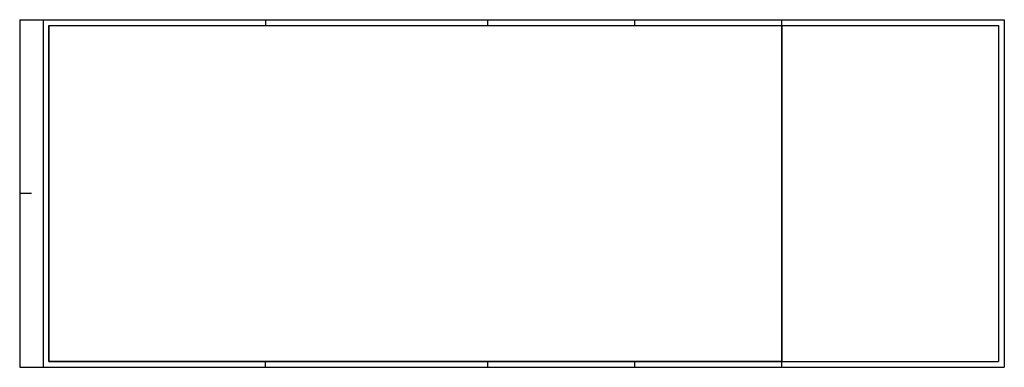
# Model space of a CAD drawing. Header units: metres. Extents: x 0 to 0.841, y 0 to 0.297.
import ezdxf

# ---------------------------------------------------------------- set-up
doc = ezdxf.new("R2010")
doc.units = ezdxf.units.M
doc.header["$MEASUREMENT"] = 0
doc.layers.add('RAM_DIN_A1_A4', color=7, linetype='Continuous', lineweight=25)

msp = doc.modelspace()

# ---------------------------------------------------------------- linework, layer by layer
at = {"layer": 'RAM_DIN_A1_A4'}
for p, q in [((0, 0.297), (0, 0)), ((0, 0.297), (0.841, 0.297)), ((0.02002, 0.297), (0.02002, 0)), ((0.21, 0.297), (0.21, 0.29199)), ((0.4, 0.29199), (0.4, 0.297)), ((0.5255, 0.29199), (0.5255, 0.297)), ((0.651, 0.292), (0.651, 0.297)), ((0.841, 0.297), (0.841, 0)), ((0.02503, 0.29199), (0.02503, 0.00501)), ((0.02503, 0.29199), (0.83599, 0.29199)), ((0.651, 0.00501), (0.651, 0.292)), ((0.83599, 0.29199), (0.83599, 0.00501)), ((0, 0.14868), (0.01001, 0.14868)), ((0, 0), (0.841, 0)), ((0.02503, 0.00501), (0.83599, 0.00501)), ((0.21, 0), (0.21, 0.00501)), ((0.4, 0), (0.4, 0.00501)), ((0.5255, 0), (0.5255, 0.00501)), ((0.651, 0), (0.651, 0.00501))]:
    msp.add_line(p, q, dxfattribs=at)
at = {"layer": 'RAM_DIN_A1_A4', "flags": 128}
msp.add_lwpolyline([(0.02503, 0.29199), (0.651, 0.29199), (0.651, 0.00501), (0.02503, 0.00501), (0.02503, 0.29199)], close=True, dxfattribs=at)

doc.saveas('drawing.dxf')
